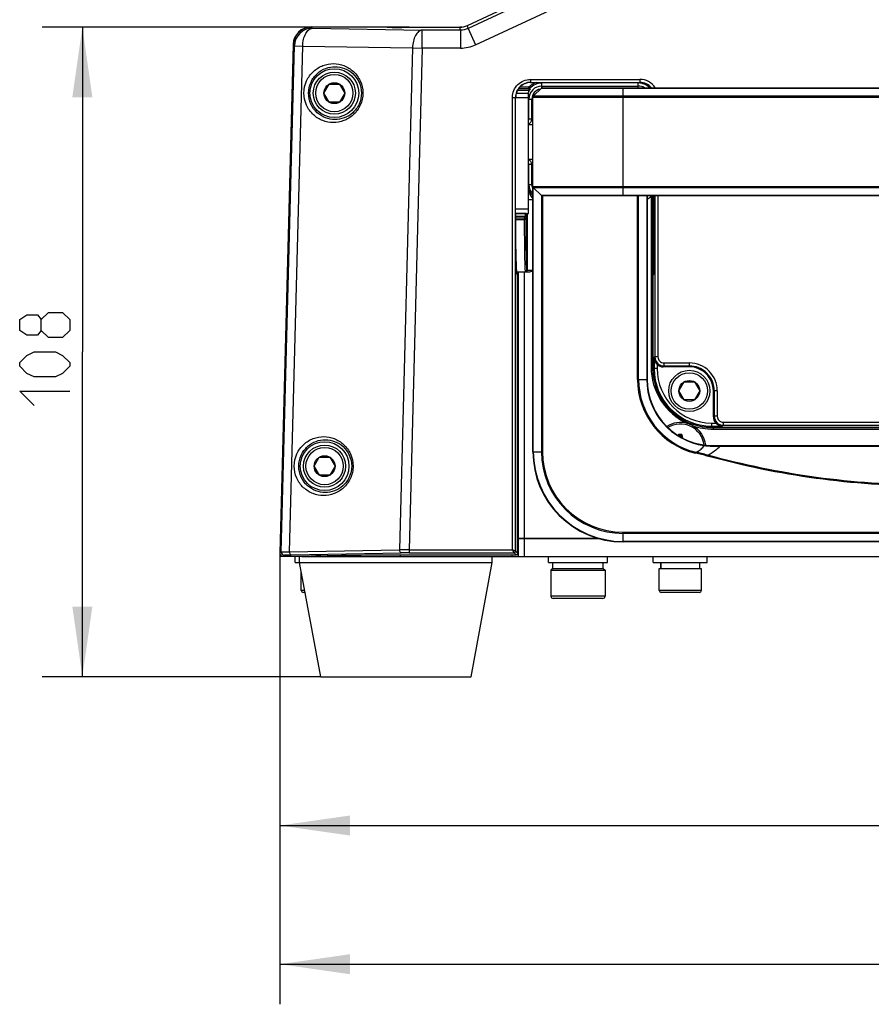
# Paper-space layout 'DRW0010_1_1' of a CAD drawing. Header units: millimetres. Extents: x 0 to 420, y 0 to 297.
# Tile 89 of 108: x 254 to 296, y 135 to 185. Entities that reach past the tile are written whole.
import ezdxf

# ---------------------------------------------------------------- set-up
doc = ezdxf.new("R2010")
doc.units = ezdxf.units.MM
doc.header["$LTSCALE"] = 23.1
doc.layers.get('0').update_dxf_attribs({"linetype": 'CONTINUOUS'})
for name, color, linetype in [('02___PRT_ALL_AXES', 7, 'CONTINUOUS'), ('AXES', 7, 'CONTINUOUS'), ('DIM_PILOTEES', 7, 'CONTINUOUS')]:
    doc.layers.add(name, color=color, linetype=linetype)
doc.styles.get("Standard").update_dxf_attribs({"font": 'txt', "width": 0.7})
doc.dimstyles.new('DIMSTYLE_2', dxfattribs={"dimtxt": 2.5, "dimasz": 3.5, "dimexe": 2, "dimexo": 0, "dimtad": 1, "dimdec": 0, "dimlfac": 3.333333, "dimdsep": 46, "dimtxsty": 'Standard', "dimblk": '_FILLED', "dimblk1": '_FILLED', "dimblk2": '_FILLED', "dimcen": 0.09, "dimazin": 2, "dimtp": 0.3, "dimtm": 0.3, "dimtfac": 1, "dimtdec": 0, "dimtofl": 0, "dimtmove": 0, "dimatfit": 3, "dimldrblk": '_FILLED', "dimfxl": 0, "dimtolj": 1, "dimarcsym": 0})
doc.dimstyles.new('DIMSTYLE_3', dxfattribs={"dimtxt": 2.5, "dimasz": 3.5, "dimexe": 2, "dimexo": 0, "dimtad": 1, "dimdec": 0, "dimlfac": 3.333333, "dimdsep": 46, "dimtxsty": 'Standard', "dimblk": '_FILLED', "dimblk1": '_FILLED', "dimblk2": '_FILLED', "dimcen": 0.09, "dimazin": 2, "dimtp": 0.5, "dimtm": 0.5, "dimtfac": 1, "dimtdec": 0, "dimtofl": 0, "dimtmove": 0, "dimatfit": 3, "dimldrblk": '_FILLED', "dimfxl": 0, "dimtolj": 1, "dimarcsym": 0})

# ---------------------------------------------------------------- blocks, each defined once
blk = doc.blocks.new('_FILLED')
at = {"color": 0, "linetype": 'ByBlock'}
blk.add_solid([(0, 0), (-1, 0.143), (-1, -0.143)], dxfattribs=at)
blk = doc.blocks.new('*D7')
at = {"layer": 'DIM_PILOTEES', "color": 2, "linetype": 'Continuous'}
for p, q in [((268.326, 184.178), (254.909, 184.177)), ((256.909, 184.178), (256.91, 167.98)), ((256.91, 151.782), (256.91, 167.98)), ((268.795, 151.782), (254.91, 151.782))]:
    blk.add_line(p, q, dxfattribs=at)
at = {"layer": 'DIM_PILOTEES', "color": 2, "linetype": 'Continuous', "xscale": 3.5, "yscale": 3.5, "zscale": 3.5}
for p, rotation in [((256.909, 184.178), 90.00162864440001), ((256.91, 151.782), 270.0016286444)]:
    blk.add_blockref('_FILLED', p, dxfattribs=dict(at, rotation=rotation))
at = {"layer": 'DIM_PILOTEES', "color": 2, "linetype": 'Continuous', "insert": (253.785, 167.98), "char_height": 2.5, "width": 8.03571, "attachment_point": 2, "rotation": 90, "line_spacing_factor": 0.9}
blk.add_mtext('{\\ftxt;\\W0.0001;\\H0.0001;\\~}{\\ftxt;\\W2.1428571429;\\H2.5; }{\\ftxt;\\W0.0001;\\H0.0001;\\~}', dxfattribs=at)
blk = doc.blocks.new('*D14')
at = {"layer": 'DIM_PILOTEES', "color": 2, "linetype": 'Continuous'}
for p, q in [((266.763, 157.942), (266.763, 142.362)), ((331.291, 157.944), (331.291, 142.362)), ((266.763, 144.362), (299.027, 144.362)), ((331.291, 144.362), (299.027, 144.362))]:
    blk.add_line(p, q, dxfattribs=at)
at = {"layer": 'DIM_PILOTEES', "color": 2, "linetype": 'Continuous', "xscale": 3.5, "yscale": 3.5, "zscale": 3.5, "rotation": 180}
blk.add_blockref('_FILLED', (266.763, 144.362), dxfattribs=at)
at = {"layer": 'DIM_PILOTEES', "color": 2, "linetype": 'Continuous', "xscale": 3.5, "yscale": 3.5, "zscale": 3.5}
blk.add_blockref('_FILLED', (331.291, 144.362), dxfattribs=at)
at = {"layer": 'DIM_PILOTEES', "color": 2, "linetype": 'Continuous', "insert": (299.875, 147.487), "char_height": 2.5, "width": 7.76786, "attachment_point": 2, "line_spacing_factor": 0.9}
blk.add_mtext('{\\ftxt;\\W0.0001;\\H0.0001;\\~}{\\ftxt;\\W2.0714285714;\\H2.5; }{\\ftxt;\\W0.0001;\\H0.0001;\\~}', dxfattribs=at)
blk = doc.blocks.new('*D19')
at = {"layer": 'DIM_PILOTEES', "color": 2, "linetype": 'Continuous'}
for p, q in [((333.37, 169.095), (333.37, 135.446)), ((266.763, 157.942), (266.763, 135.446)), ((266.763, 137.446), (300.066, 137.446)), ((333.37, 137.446), (300.066, 137.446))]:
    blk.add_line(p, q, dxfattribs=at)
at = {"layer": 'DIM_PILOTEES', "color": 2, "linetype": 'Continuous', "xscale": 3.5, "yscale": 3.5, "zscale": 3.5, "rotation": 180}
blk.add_blockref('_FILLED', (266.763, 137.446), dxfattribs=at)
at = {"layer": 'DIM_PILOTEES', "color": 2, "linetype": 'Continuous', "xscale": 3.5, "yscale": 3.5, "zscale": 3.5}
blk.add_blockref('_FILLED', (333.37, 137.446), dxfattribs=at)
at = {"layer": 'DIM_PILOTEES', "color": 2, "linetype": 'Continuous', "insert": (300.804, 140.571), "char_height": 2.5, "width": 8.83929, "attachment_point": 2, "line_spacing_factor": 0.9}
blk.add_mtext('{\\ftxt;\\W0.0001;\\H0.0001;\\~}{\\ftxt;\\W2.3571428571;\\H2.5; }{\\ftxt;\\W0.0001;\\H0.0001;\\~}', dxfattribs=at)

psp = doc.layouts.new('DRW0010_1_1')

# ---------------------------------------------------------------- linework, layer by layer
at = {"color": 7, "linetype": 'Continuous'}
for p, q in [((276.1091, 184.2584), (288.0795, 189.8408)), ((284.1619, 187.8502), (276.1419, 184.1102)), ((276.5222, 183.2948), (284.6549, 187.0874)), ((272.0272, 184.1779), (268.3258, 184.1778)), ((268.3848, 184.1173), (268.3258, 184.1778)), ((272.0272, 184.1826), (273.2061, 184.1826)), ((272.1259, 184.1731), (272.1352, 184.1721)), ((272.2387, 184.167), (272.2129, 184.1679)), ((272.268, 184.1662), (272.2387, 184.167)), ((272.3006, 184.1654), (272.268, 184.1662)), ((272.3365, 184.1647), (272.3006, 184.1654)), ((272.3756, 184.164), (272.3365, 184.1647)), ((272.4179, 184.1635), (272.3756, 184.164)), ((272.4631, 184.163), (272.4179, 184.1635)), ((272.5111, 184.1626), (272.4631, 184.163)), ((272.5616, 184.1624), (272.5111, 184.1626)), ((272.614, 184.1623), (272.5616, 184.1624)), ((272.6678, 184.1623), (272.614, 184.1623)), ((272.7223, 184.1625), (272.6678, 184.1623)), ((272.7766, 184.1629), (272.7223, 184.1625)), ((273.1133, 184.172), (273.119, 184.1723)), ((273.2061, 184.1741), (275.7288, 184.1741)), ((275.7288, 184.1826), (275.8457, 184.1826)), ((275.7617, 184.0259), (275.7288, 184.1741)), ((276.1419, 184.1102), (276.1091, 184.2584)), ((268.3848, 184.1173), (273.8621, 184.0258)), ((275.7617, 184.0259), (273.8621, 184.0258)), ((273.8621, 183.1261), (273.8621, 184.0258)), ((275.7617, 184.0259), (275.7617, 183.1262)), ((276.1419, 184.1102), (276.5222, 183.2948)), ((267.4264, 183.3017), (266.7631, 157.9424)), ((266.8252, 158.003), (267.4854, 183.2411)), ((267.2409, 158.0172), (267.9004, 183.2303)), ((267.4264, 183.3017), (267.4854, 183.2411)), ((267.4854, 183.2411), (267.9004, 183.2303)), ((267.9004, 183.2303), (273.3777, 183.1388)), ((273.3777, 183.1388), (272.723, 158.109)), ((273.8621, 183.1261), (273.2078, 158.11)), ((273.3777, 183.1388), (273.8621, 183.1261)), ((275.7617, 183.1262), (273.8621, 183.1261)), ((268.9567, 180.8788), (269.2125, 181.3311)), ((269.2125, 181.3311), (269.7321, 181.3357)), ((269.7321, 181.3357), (269.9959, 180.888)), ((279.2592, 181.5705), (284.7134, 181.5707)), ((279.2592, 181.5705), (279.2592, 181.4206)), ((279.2592, 181.4206), (284.7134, 181.4207)), ((279.2592, 181.4206), (279.269, 181.4107)), ((279.8263, 181.1467), (279.8263, 181.4107)), ((284.6263, 181.3886), (279.8263, 181.3885)), ((279.8263, 181.2342), (284.6263, 181.2343)), ((284.6263, 181.1537), (284.6263, 181.4108)), ((284.7134, 181.4207), (284.7035, 181.4108)), ((284.7134, 181.5707), (284.7134, 181.4207)), ((269.2205, 180.4311), (268.9567, 180.8788)), ((269.9959, 180.888), (269.7401, 180.4357)), ((278.5538, 180.8837), (279.1513, 180.8837)), ((278.5548, 180.8875), (279.128, 180.8876)), ((278.6231, 181.0375), (279.1748, 181.0375)), ((279.1736, 181.0986), (278.6605, 181.0985)), ((279.1736, 181.1735), (278.7238, 181.1735)), ((279.2292, 181.1233), (279.1736, 181.1735)), ((279.1736, 181.0986), (279.1736, 181.1735)), ((279.1748, 181.0375), (279.1748, 180.9791)), ((279.8043, 181.1316), (279.3983, 180.7256)), ((318.6543, 180.7267), (279.3983, 180.7256)), ((279.8043, 181.1316), (318.2482, 181.1327)), ((279.8573, 181.1536), (318.1952, 181.1547)), ((283.8764, 175.7537), (283.8763, 181.1537)), ((269.7401, 180.4357), (269.2205, 180.4311)), ((278.3595, 180.6708), (278.5094, 180.6708)), ((278.3601, 158.1102), (278.3595, 180.6708)), ((278.5094, 180.6708), (278.5193, 180.6609)), ((278.5101, 158.0352), (278.5094, 180.6708)), ((278.5193, 180.6587), (279.1513, 180.6587)), ((279.1513, 180.5837), (279.3258, 180.5837)), ((279.1759, 179.58), (279.1758, 180.5837)), ((279.3258, 179.58), (279.3258, 180.5837)), ((318.6763, 180.6736), (279.3763, 180.6725)), ((279.3768, 163.0037), (279.3763, 180.6725)), ((279.1513, 179.5922), (279.1759, 179.58)), ((279.3258, 179.58), (279.1759, 179.58)), ((279.1759, 177.3274), (279.1514, 177.3151)), ((279.3259, 177.3274), (279.1759, 177.3274)), ((279.176, 176.3237), (279.1759, 177.3274)), ((279.3259, 176.3237), (279.3259, 177.3274)), ((279.1514, 176.3237), (279.3259, 176.3237)), ((279.3764, 176.2347), (318.6764, 176.2358)), ((279.3984, 176.1816), (318.6545, 176.1827)), ((279.8045, 175.7756), (279.3984, 176.1816)), ((279.3988, 163.0037), (279.3984, 176.1816)), ((318.2484, 175.7767), (279.8045, 175.7756)), ((279.8045, 175.7756), (279.8048, 163.0037)), ((279.3764, 175.57), (279.1514, 175.57)), ((318.1954, 175.7547), (279.8575, 175.7536)), ((279.8575, 175.7536), (279.8579, 163.0037)), ((284.5956, 166.6038), (284.5954, 175.7537)), ((284.6487, 166.6038), (284.6484, 175.7537)), ((285.0545, 175.7537), (285.0547, 166.6039)), ((285.0764, 175.7537), (285.0767, 166.6039)), ((285.2687, 175.7469), (285.3437, 175.7469)), ((285.2687, 175.7469), (285.2689, 167.2339)), ((285.3437, 175.7469), (285.3439, 167.2339)), ((285.4312, 174.8839), (285.4312, 175.7538)), ((285.4633, 175.7538), (285.4635, 167.731)), ((285.6132, 175.7538), (285.6135, 167.731)), ((278.5195, 175.1087), (279.1515, 175.1087)), ((278.5195, 174.8837), (279.1515, 174.8837)), ((278.5195, 174.7847), (278.5195, 174.8837)), ((278.9874, 174.8798), (278.5195, 174.8798)), ((278.9874, 174.8798), (278.9874, 174.7299)), ((279.0649, 174.8837), (279.0649, 174.866)), ((279.1054, 172.0487), (279.1054, 174.8837)), ((285.4312, 174.8839), (285.4534, 174.8839)), ((278.9874, 174.7299), (278.5196, 174.7298)), ((278.5197, 174.6692), (278.947, 174.6692)), ((278.5199, 174.5866), (278.947, 174.5866)), ((278.9874, 174.7299), (278.947, 174.6692)), ((278.947, 174.6692), (278.947, 174.5866)), ((279.0624, 174.6548), (279.022, 174.5942)), ((278.5743, 171.9737), (279.1804, 171.9737)), ((278.6558, 158.6829), (278.6554, 171.9737)), ((278.9558, 158.6829), (278.9554, 171.9737)), ((279.0713, 172.0487), (279.3765, 172.0487)), ((285.3766, 171.8989), (285.3768, 171.9187)), ((285.3768, 171.9187), (285.3782, 171.9873)), ((278.6079, 171.8087), (278.6001, 171.8087)), ((278.6103, 157.9349), (278.6099, 171.7438)), ((278.625, 171.6737), (278.6278, 171.6737)), ((278.6278, 171.6737), (278.6282, 158.6829)), ((285.3632, 171.7339), (285.3633, 167.1439)), ((285.373, 171.8089), (285.3652, 171.8089)), ((285.4242, 167.6786), (285.4635, 167.731)), ((285.4242, 167.6786), (285.4243, 167.1439)), ((285.6135, 167.731), (285.4635, 167.731)), ((285.9133, 167.4311), (287.1767, 167.4312)), ((285.9133, 167.4311), (285.9133, 167.2812)), ((287.1767, 167.4312), (287.1767, 167.2339)), ((285.2689, 167.2339), (285.3633, 167.2339)), ((285.5742, 167.1439), (285.3633, 167.1439)), ((285.5742, 167.3518), (285.5742, 167.1439)), ((285.8778, 167.2339), (285.9133, 167.2812)), ((287.1767, 167.2339), (285.8778, 167.2339)), ((285.9133, 167.2812), (287.1767, 167.2812)), ((284.5956, 166.6038), (285.0767, 166.6039)), ((286.6571, 166.0339), (286.9169, 166.4839)), ((286.9169, 166.4839), (287.4365, 166.4839)), ((287.4365, 166.4839), (287.6963, 166.0339)), ((286.9169, 165.5839), (286.6571, 166.0339)), ((287.6963, 166.0339), (287.4365, 165.5839)), ((288.5739, 166.034), (288.3767, 166.034)), ((288.3767, 164.7351), (288.3767, 166.034)), ((288.424, 166.034), (288.4241, 164.7706)), ((288.5739, 166.034), (288.574, 164.7706)), ((287.4365, 165.5839), (286.9169, 165.5839)), ((288.4241, 164.7706), (288.3767, 164.7351)), ((288.574, 164.7706), (288.4241, 164.7706)), ((288.2868, 164.4315), (288.4947, 164.4315)), ((288.2868, 164.4315), (288.2868, 164.2206)), ((288.2868, 164.2815), (288.8215, 164.2815)), ((288.2868, 164.2206), (309.7668, 164.2212)), ((288.3768, 164.1262), (288.3768, 164.2206)), ((288.3768, 164.2012), (309.6768, 164.2018)), ((288.3768, 164.1262), (309.6768, 164.1268)), ((288.8739, 164.3208), (288.8215, 164.2815)), ((288.8739, 164.4708), (309.1796, 164.4713)), ((288.8739, 164.4708), (288.8739, 164.3208)), ((288.8739, 164.3208), (309.1796, 164.3214)), ((286.632, 163.8427), (286.6469, 163.8425)), ((286.6616, 163.8721), (286.7797, 163.8731)), ((286.6616, 163.8721), (286.6617, 163.8572)), ((286.6617, 163.8572), (286.7799, 163.8582)), ((286.7093, 163.7925), (286.6944, 163.7939)), ((286.7092, 163.8075), (286.7333, 163.8077)), ((286.7093, 163.7925), (286.7092, 163.8075)), ((286.7094, 163.7925), (286.7334, 163.7927)), ((286.7334, 163.7927), (286.7333, 163.8077)), ((286.7334, 163.7927), (286.7483, 163.7944)), ((286.7797, 163.8731), (286.7799, 163.8582)), ((286.8099, 163.8443), (286.7949, 163.8438)), ((287.9293, 163.3344), (287.9263, 163.3127)), ((288.3768, 163.304), (309.6768, 163.3046)), ((288.3868, 163.2784), (288.4643, 163.278)), ((288.4643, 163.278), (288.6263, 163.277)), ((288.6263, 163.277), (288.6981, 163.2766)), ((288.6981, 163.2766), (288.7105, 163.2765)), ((288.7105, 163.2765), (309.3431, 163.2771)), ((290.2136, 163.2767), (293.4617, 163.2771)), ((293.4617, 163.2771), (295.2209, 163.2773)), ((268.4702, 162.2788), (268.726, 162.7311)), ((268.726, 162.7311), (269.2455, 162.7357)), ((269.2455, 162.7357), (269.5094, 162.288)), ((279.3768, 163.0037), (279.8579, 163.0037)), ((287.4832, 162.93), (287.4957, 162.9815)), ((288.0759, 162.785), (288.0889, 162.8324)), ((268.734, 161.8311), (268.4702, 162.2788)), ((269.5094, 162.288), (269.2536, 161.8357)), ((269.2536, 161.8357), (268.734, 161.8311)), ((278.6103, 158.6829), (282.6301, 158.683)), ((278.6344, 158.6826), (278.6344, 157.7826)), ((278.6539, 158.6826), (282.6316, 158.6826)), ((278.6539, 157.7826), (278.6539, 158.6826)), ((278.9539, 157.7826), (278.9539, 158.6826)), ((283.8769, 158.9849), (314.1769, 158.9858)), ((283.8769, 158.5038), (283.8769, 158.9849)), ((283.8769, 158.9319), (314.1769, 158.9327)), ((267.2409, 158.0172), (272.723, 158.109)), ((273.2078, 158.11), (278.3601, 158.1102)), ((273.2078, 158.11), (273.2078, 157.9601)), ((278.4351, 157.9602), (278.3601, 158.1102)), ((314.1769, 158.5267), (283.8769, 158.5258)), ((314.1769, 158.5047), (283.8769, 158.5038)), ((266.7631, 157.9424), (266.8252, 158.003)), ((266.775, 157.8804), (266.775, 157.7826)), ((266.913, 157.7886), (266.9751, 157.8491)), ((266.913, 157.7886), (267.8474, 157.7886)), ((267.3216, 157.8652), (272.8038, 157.957)), ((267.525, 157.4826), (267.525, 157.7826)), ((267.9284, 157.7826), (267.9284, 157.7888)), ((268.6426, 157.7826), (268.6426, 157.8073)), ((272.775, 157.7826), (272.775, 157.8594)), ((272.7769, 157.8594), (278.5357, 157.8596)), ((273.2078, 157.9601), (278.4351, 157.9602)), ((278.3344, 157.8596), (278.3344, 157.7826)), ((278.5357, 157.8596), (278.4351, 157.9602)), ((278.6103, 157.9349), (278.5101, 158.0352)), ((280.155, 157.4826), (280.155, 157.7826)), ((283.095, 157.4826), (283.095, 157.7826)), ((285.375, 157.4826), (285.375, 157.7826)), ((288.075, 157.4826), (288.075, 157.7826)), ((267.525, 157.4826), (267.7449, 157.4826)), ((280.155, 157.4826), (283.095, 157.4826)), ((280.365, 157.1826), (280.275, 157.0926)), ((280.365, 157.1826), (280.365, 157.4826)), ((280.365, 157.1826), (282.885, 157.1826)), ((282.8808, 157.1826), (282.8808, 157.4826)), ((282.8834, 157.1826), (282.8834, 157.4826)), ((282.885, 157.1826), (282.885, 157.4826)), ((282.885, 157.1826), (282.975, 157.0926)), ((285.375, 157.4826), (288.075, 157.4826)), ((285.675, 157.1826), (287.775, 157.1826)), ((285.675, 156.0876), (285.675, 157.1826)), ((285.75, 157.1826), (285.75, 157.4826)), ((285.7569, 157.1826), (285.7569, 157.4826)), ((285.7787, 157.1826), (285.7787, 157.4826)), ((287.7, 157.1826), (287.7, 157.4826)), ((287.775, 157.1826), (287.775, 156.0876)), ((267.825, 156.0876), (267.825, 157.0493)), ((280.275, 157.0926), (282.975, 157.0926)), ((280.275, 157.0926), (280.275, 155.8026)), ((282.975, 157.0926), (282.975, 155.8026)), ((268.0022, 156.0876), (267.825, 156.0876)), ((268.0215, 155.9826), (267.93, 155.9826)), ((282.975, 155.8026), (280.275, 155.8026)), ((282.855, 155.6826), (280.395, 155.6826)), ((287.775, 156.0876), (285.675, 156.0876)), ((287.67, 155.9826), (285.78, 155.9826))]:
    psp.add_line(p, q, dxfattribs=at)
at = {"color": 3, "linetype": 'Continuous'}
for p, q in [((279.1515, 174.8837), (279.1513, 180.8837)), ((267.0356, 157.7826), (266.775, 157.7826)), ((267.8474, 157.7826), (330.2064, 157.7826))]:
    psp.add_line(p, q, dxfattribs=at)
at = {"color": 7, "linetype": 'Continuous'}
for points in [[(272.2129, 184.1679), (272.1906, 184.1688), (272.1807, 184.1692), (272.1717, 184.1697), (272.1635, 184.1702), (272.1562, 184.1706), (272.1498, 184.1711), (272.1443, 184.1715), (272.1398, 184.1719), (272.1385, 184.1721)], [(273.019, 184.1672), (272.9986, 184.1666), (272.9771, 184.166), (272.9545, 184.1655), (272.931, 184.165), (272.9067, 184.1645), (272.8817, 184.1641), (272.8561, 184.1637), (272.83, 184.1634), (272.8035, 184.1631), (272.7766, 184.1629)], [(273.0985, 184.1708), (273.0862, 184.17), (273.0718, 184.1693), (273.0558, 184.1685), (273.0381, 184.1678), (273.019, 184.1672)], [(273.1133, 184.172), (273.1088, 184.1716), (273.0985, 184.1708)], [(285.4534, 174.8839), (285.4534, 174.7562), (285.4533, 174.6812), (285.4531, 174.6066), (285.4529, 174.5325), (285.4527, 174.4591), (285.4524, 174.3862), (285.452, 174.3141), (285.4517, 174.2426), (285.4513, 174.1719), (285.4508, 174.1019), (285.4503, 174.0327), (285.4498, 173.9644), (285.4492, 173.8969), (285.4486, 173.8303), (285.4479, 173.7646), (285.4472, 173.6998), (285.4465, 173.6359), (285.4458, 173.573), (285.445, 173.5111), (285.4442, 173.4503), (285.4433, 173.3904), (285.4424, 173.3316), (285.4415, 173.2739), (285.4406, 173.2172), (285.4396, 173.1616), (285.4387, 173.1072), (285.4376, 173.0539), (285.4366, 173.0017), (285.4356, 172.9507), (285.4345, 172.9008), (285.4334, 172.8521), (285.4323, 172.8045), (285.4311, 172.7581), (285.43, 172.7129), (285.4288, 172.6689), (285.4276, 172.6261), (285.4264, 172.5844), (285.4252, 172.544), (285.4239, 172.5047), (285.4227, 172.4666), (285.4214, 172.4297), (285.4202, 172.3939), (285.4189, 172.3594), (285.4176, 172.326), (285.4163, 172.2938), (285.415, 172.2627), (285.4137, 172.2328), (285.4124, 172.2041), (285.4111, 172.1765), (285.4097, 172.15), (285.4084, 172.1247), (285.4071, 172.1005), (285.4058, 172.0774), (285.4044, 172.0554), (285.4031, 172.0345), (285.4018, 172.0148), (285.4005, 171.9961), (285.3991, 171.9785), (285.3978, 171.9619), (285.3965, 171.9465), (285.3952, 171.932), (285.394, 171.9186), (285.3927, 171.9063), (285.3914, 171.8949), (285.3902, 171.8846), (285.389, 171.8752), (285.3878, 171.867), (285.3867, 171.8598), (285.3857, 171.8537), (285.3847, 171.8488), (285.3839, 171.8451), (285.3838, 171.8445)], [(278.5899, 171.8419), (278.5899, 171.842), (278.5895, 171.8436), (278.5887, 171.8472), (278.5876, 171.8524), (278.5864, 171.8592), (278.5852, 171.8674), (278.5838, 171.8771), (278.5824, 171.8881), (278.581, 171.9005), (278.5796, 171.9143), (278.5781, 171.9294), (278.5766, 171.9459), (278.5751, 171.9638), (278.5736, 171.9831), (278.5721, 172.0038), (278.5705, 172.0259), (278.569, 172.0495), (278.5675, 172.0745), (278.566, 172.1009), (278.5644, 172.1289), (278.5629, 172.1583), (278.5614, 172.1892), (278.5599, 172.2215), (278.5584, 172.2554), (278.5569, 172.2907), (278.5554, 172.3275), (278.5539, 172.3659), (278.5525, 172.4057), (278.551, 172.4471), (278.5496, 172.49), (278.5482, 172.5344), (278.5468, 172.5804), (278.5454, 172.6279), (278.544, 172.6769), (278.5427, 172.7274), (278.5414, 172.7795), (278.5401, 172.833), (278.5388, 172.8881), (278.5376, 172.9447), (278.5364, 173.0028), (278.5352, 173.0623), (278.5341, 173.1233), (278.5329, 173.1858), (278.5319, 173.2497), (278.5308, 173.315), (278.5298, 173.3817), (278.5288, 173.4498), (278.5279, 173.5192), (278.527, 173.5899), (278.5262, 173.6619), (278.5254, 173.7352), (278.5246, 173.8096), (278.5239, 173.8853), (278.5232, 173.9621), (278.5226, 174.04), (278.5221, 174.1191), (278.5215, 174.1991), (278.5211, 174.2802), (278.5207, 174.3622), (278.5203, 174.4451), (278.52, 174.5289), (278.5198, 174.6135), (278.5196, 174.6987), (278.5195, 174.7847)], [(278.6099, 171.7438), (278.6098, 171.7568), (278.6097, 171.7687), (278.6095, 171.7794), (278.6093, 171.7888), (278.6091, 171.7967), (278.6088, 171.8032), (278.6085, 171.8088), (278.608, 171.8141), (278.6072, 171.8201), (278.6054, 171.8286), (278.6019, 171.8384), (278.5967, 171.8483), (278.5895, 171.8579), (278.5861, 171.8613)], [(285.3779, 171.8508), (285.3726, 171.8416), (285.3688, 171.8324), (285.3666, 171.8241), (285.3654, 171.8173), (285.3648, 171.8113), (285.3644, 171.8055), (285.3641, 171.799), (285.3638, 171.7912), (285.3636, 171.7821), (285.3634, 171.7717), (285.3633, 171.7602), (285.3632, 171.7477), (285.3632, 171.7344)], [(285.387, 171.8616), (285.3849, 171.8596), (285.3779, 171.8508)], [(288.7105, 163.2765), (289.4523, 163.2769), (290.2136, 163.2767)], [(295.2209, 163.2773), (296.137, 163.2773), (297.0706, 163.2774), (298.017, 163.2773), (298.9693, 163.2775), (299.9199, 163.2774), (300.8654, 163.2775), (301.8004, 163.2774), (302.7221, 163.2775), (304.5109, 163.2774)]]:
    psp.add_lwpolyline(points, dxfattribs=at)
for centre, radius in [((269.4763, 180.8834), 1.2157), ((269.4763, 180.8834), 1.05), ((269.4763, 180.8834), 0.93), ((269.4763, 180.8834), 0.5196), ((287.1767, 166.0339), 1.0275), ((287.1767, 166.0339), 0.9075), ((287.1767, 166.0339), 0.5196), ((268.9898, 162.2834), 1.2157), ((268.9898, 162.2834), 1.05), ((268.9898, 162.2834), 0.93), ((268.9898, 162.2834), 0.5196)]:
    psp.add_circle(centre, radius, dxfattribs=at)
for centre, radius, start, end in [((268.3195, 183.2826), 0.9, 90, 178.5), ((268.3258, 183.2782), 0.8997, 89.99912, 178.50414), ((272.0287, 181.1659), 3.0121, 89.20427, 90.02882), ((272.4616, 191.5984), 7.4348, 268.33403, 268.84365), ((268.3856, 183.2168), 0.9005, 90.05357, 178.44969), ((279.2589, 180.6711), 0.7495, 89.98241, 180.02085), ((279.269, 180.661), 0.7496, 89.99421, 180.00905), ((279.8263, 180.5837), 0.8797, 109.47188, 137.89817), ((279.8263, 180.5837), 0.6505, 90.00163, 180.00163), ((279.8263, 180.5837), 0.8047, 90.00163, 137.89817), ((284.6263, 180.5838), 0.8047, 45.09465, 90.00163), ((284.6263, 180.5838), 0.6505, 61.36863, 90.00163), ((284.7037, 180.6613), 0.7495, 41.22011, 90.01477), ((284.7134, 180.671), 0.8997, 32.52414, 90.00328), ((284.7136, 180.6711), 0.7496, 40.17381, 90.01754), ((279.8942, 180.5535), 0.8359, 149.38885, 156.44276), ((280.3475, 181.0924), 1.1739, 179.70087, 182.68085), ((280.3, 181.1652), 1.0716, 182.24505, 185.3517), ((279.8263, 180.5837), 0.5005, 98.65149, 180.00163), ((279.4513, 180.6725), 0.075, 135.00163, 180.00163), ((279.8573, 181.0786), 0.075, 90.00163, 135.00163), ((279.1009, 179.58), 0.225, 282.97479, 359.99861), ((279.1009, 177.3274), 0.225, 0.00238, 77.01829), ((279.8264, 176.3237), 0.6505, 180.00163, 226.15483), ((279.8264, 176.3237), 0.5005, 180.00163, 205.73388), ((279.8264, 176.3237), 0.7134, 199.57784, 230.82253), ((279.4514, 176.2347), 0.075, 180.00163, 225.00163), ((279.8575, 175.8286), 0.075, 225.00163, 270.00163), ((284.6264, 176.3238), 0.8634, 301.44187, 318.06648), ((278.9874, 174.6554), 0.2244, 84.81018, 90.0024), ((278.9872, 174.6539), 0.2259, 69.87741, 84.7914), ((270.8172, 174.8607), 8.2478, 358.5701, 0.03737), ((278.947, 174.5942), 0.075, 0.02092, 89.99325), ((278.9875, 174.655), 0.0749, 359.89304, 90.05568), ((278.5331, 171.8089), 0.0747, 29.2017, 44.88206), ((272.6254, 171.8351), 6.0014, 0.95454, 1.32348), ((266.335, 171.7357), 12.2926, 0.48373, 0.92937), ((278.9963, 172.0487), 0.075, 269.98822, 0.02376), ((279.0305, 172.0487), 0.075, 269.98822, 0.02376), ((285.4399, 171.8091), 0.0747, 135.11547, 150.82654), ((298.2675, 171.7318), 12.892, 179.25734, 179.48364), ((283.8222, 172.0654), 1.579, 353.45486, 354.30253), ((278.5318, 171.8084), 0.0762, 14.99946, 29.05082), ((259.6497, 171.6787), 18.9781, 359.98468, 0.48512), ((287.6928, 171.7362), 2.3296, 178.98272, 180.05685), ((285.4413, 171.8086), 0.0762, 150.97749, 165.02514), ((285.9134, 167.7311), 0.4499, 180.01291, 269.98525), ((285.9133, 167.731), 0.2998, 179.98766, 270.00032), ((287.1767, 166.0339), 1.3972, 0.00163, 90.00163), ((288.3767, 167.234), 3.1077, 180.00163, 245.41738), ((288.3767, 167.234), 3.0328, 180.00163, 193.77385), ((288.2867, 167.1439), 2.9234, 180.00163, 270.00163), ((288.2867, 167.1439), 2.8624, 180.00163, 270.00163), ((288.2867, 167.1439), 2.7125, 180.00163, 270.00163), ((287.1767, 166.0339), 1.2473, 0.00163, 90.00163), ((287.1767, 166.0339), 1.2, 0.00163, 90.00163), ((288.3767, 166.604), 3.7811, 180.00163, 256.33099), ((288.3767, 166.604), 3.728, 180.00163, 256.33099), ((288.3767, 166.604), 3.322, 180.00163, 262.20735), ((288.3767, 166.604), 3.3, 180.00163, 270.00163), ((288.874, 164.7707), 0.4499, 180.01801, 269.99034), ((288.8738, 164.7706), 0.2998, 180.00293, 270.0156), ((286.7268, 163.1839), 1.275, 73.73747, 121.90874), ((286.7255, 163.1808), 1.2784, 61.94871, 73.72185), ((286.7268, 163.1839), 1.275, 6.70318, 61.93309), ((288.3767, 167.234), 3.1077, 250.25319, 270.00163), ((288.3767, 167.234), 3.0328, 256.22942, 270.00163), ((286.0458, 163.8529), 0.5863, 355.44042, 359.00933), ((286.6618, 163.8422), 0.0299, 90.46378, 179.00679), ((286.0458, 163.8529), 0.6012, 354.62161, 359.00939), ((285.393, 162.5687), 1.7874, 43.27198, 45.45042), ((285.3445, 162.5514), 1.8547, 42.62711, 44.74947), ((286.0458, 163.8529), 0.6513, 352.5574, 354.80459), ((286.7094, 163.7924), 0.0151, 90.97162, 174.34347), ((286.0458, 163.8529), 0.6662, 352.06876, 354.80517), ((288.1201, 162.5762), 1.8547, 136.27145, 138.39384), ((287.3958, 163.8649), 0.6662, 186.21592, 190.65054), ((288.0714, 162.5925), 1.7875, 135.5706, 137.74886), ((287.3958, 163.8649), 0.6513, 186.21634, 191.72529), ((287.3958, 163.8649), 0.6012, 182.01154, 195.90079), ((287.3958, 163.8649), 0.5863, 182.0116, 197.3605), ((286.6564, 164.3262), 1.6247, 319.02777, 321.40438), ((288.4051, 166.6479), 3.3694, 261.83049, 263.0098), ((288.4068, 166.6636), 3.3853, 263.0125, 268.22388), ((288.407, 166.6689), 3.3906, 268.22327, 269.48074), ((288.407, 166.664), 3.3857, 269.48092, 269.65749), ((283.8768, 163.0038), 4.5, 180.00163, 270.00163), ((283.8768, 163.0038), 4.478, 180.00163, 270.00163), ((283.8768, 163.0038), 4.072, 180.00163, 270.00163), ((283.8768, 163.0038), 4.0189, 180.00163, 270.00163), ((273.0349, 124.0717), 34.0387, 89.70894, 90.52491), ((266.913, 157.9386), 0.15, 178.51622, 269.98704), ((266.9752, 157.9991), 0.15, 178.53235, 269.97091), ((267.8485, 177.2023), 19.4137, 269.99688, 270.65674), ((270.0102, 115.7985), 42.0313, 91.64705, 92.32851), ((273.1874, 134.2979), 23.6622, 89.95059, 90.92892), ((278.4351, 158.0352), 0.075, 270.03126, 359.972), ((267.93, 156.0876), 0.105, 180, 270), ((280.395, 155.8026), 0.12, 180, 270), ((282.855, 155.8026), 0.12, 270, 360), ((285.78, 156.0876), 0.105, 180, 270), ((287.67, 156.0876), 0.105, 270, 360)]:
    psp.add_arc(centre, radius, start, end, dxfattribs=at)
for centre, major_axis, start_param, end_param in [((285.8782, 167.6842), (0.2702, 0.3604), -3.2392166, -2.4986336), ((288.827, 164.7355), (0.3604, 0.2702), 2.4986336, 3.2392166)]:
    psp.add_ellipse(centre, major_axis=major_axis, ratio=0.9990488, start_param=start_param, end_param=end_param, dxfattribs=at)
for points, knots in [([(272.1172, 184.1756), (272.1172, 184.1767), (272.1106, 184.1755), (272.0985, 184.1786), (272.0819, 184.1775), (272.0705, 184.1777)], [0, 0, 0, 0, 0.0695458, 0.2705456, 1, 1, 1, 1]), ([(272.1172, 184.1756), (272.1172, 184.1748), (272.1215, 184.174), (272.1237, 184.1735), (272.1259, 184.1731)], [0, 0, 0, 0, 0.2735877, 1, 1, 1, 1]), ([(272.1617, 184.1701), (272.1674, 184.1698), (272.1953, 184.1684), (272.2232, 184.1674), (272.2454, 184.1668)], [0, 0, 0, 0, 0.2052914, 1, 1, 1, 1]), ([(272.3115, 184.1651), (272.3473, 184.1644), (272.5054, 184.162), (272.6635, 184.1619), (272.7859, 184.163)], [0, 0, 0, 0, 0.225997, 1, 1, 1, 1]), ([(272.7859, 184.163), (272.8566, 184.1636), (272.9676, 184.1659), (273.0788, 184.1682), (273.119, 184.1723)], [0, 0, 0, 0, 0.6362095, 1, 1, 1, 1]), ([(273.119, 184.1723), (273.123, 184.1727), (273.152, 184.1739), (273.1811, 184.1741), (273.2061, 184.1741)], [0, 0, 0, 0, 0.1380185, 1, 1, 1, 1]), ([(267.9004, 183.2303), (267.9026, 183.3431), (267.9279, 183.5578), (268.0276, 183.84), (268.1753, 184.0474), (268.3196, 184.1146), (268.3848, 184.1173)], [0, 0, 0, 0, 0.3117357, 0.5919226, 0.8199397, 1, 1, 1, 1]), ([(273.8621, 184.0258), (273.797, 184.0231), (273.6526, 183.9559), (273.5049, 183.7485), (273.4052, 183.4663), (273.3799, 183.2516), (273.3777, 183.1388)], [0, 0, 0, 0, 0.1800606, 0.4080785, 0.6882664, 1, 1, 1, 1]), ([(267.9596, 180.8855), (267.9596, 181.0924), (268.0481, 181.5011), (268.4035, 181.9888), (268.8913, 182.2882), (269.4341, 182.3859), (269.9749, 182.2841), (270.458, 181.9835), (270.8094, 181.4978), (270.8969, 181.0916), (270.897, 180.8856)], [0, 0, 0, 0, 0.1355056, 0.2641382, 0.3849831, 0.5013119, 0.6173767, 0.7374596, 0.8650706, 1, 1, 1, 1]), ([(268.1902, 180.8834), (268.1903, 181.0723), (268.2719, 181.443), (268.5959, 181.8803), (269.0329, 182.1444), (269.5145, 182.2297), (269.9943, 182.1406), (270.427, 181.8752), (270.7471, 181.4397), (270.8277, 181.0714), (270.8279, 180.8835)], [0, 0, 0, 0, 0.1377377, 0.2667919, 0.3866089, 0.5013474, 0.6158554, 0.7349633, 0.862945, 1, 1, 1, 1]), ([(278.3595, 180.6708), (278.3594, 180.7878), (278.4063, 181.0244), (278.6065, 181.3235), (278.9055, 181.5237), (279.1421, 181.5705), (279.2592, 181.5705)], [0, 0, 0, 0, 0.2500156, 0.499996, 0.7499762, 1, 1, 1, 1]), ([(270.897, 180.8856), (270.8973, 180.6785), (270.8091, 180.2694), (270.4538, 179.781), (269.9657, 179.4813), (269.4226, 179.3834), (268.8814, 179.4853), (268.398, 179.7863), (268.0466, 180.2726), (267.9595, 180.6792), (267.9596, 180.8855)], [0, 0, 0, 0, 0.1355027, 0.2641376, 0.3849791, 0.5012994, 0.6173546, 0.737433, 0.8650448, 1, 1, 1, 1]), ([(270.8279, 180.8835), (270.828, 180.6944), (270.7467, 180.3229), (270.4223, 179.8847), (269.9844, 179.6203), (269.5022, 179.5353), (269.0223, 179.6251), (268.59, 179.891), (268.2703, 180.3268), (268.1901, 180.6953), (268.1902, 180.8834)], [0, 0, 0, 0, 0.1377675, 0.2669676, 0.3869338, 0.5017277, 0.6161718, 0.7351269, 0.8629598, 1, 1, 1, 1]), ([(279.1748, 180.9791), (279.1801, 180.9879), (279.1982, 181.0175), (279.2182, 181.0459), (279.2331, 181.0653)], [0, 0, 0, 0, 0.295294, 1, 1, 1, 1]), ([(279.3764, 175.6186), (279.333, 175.6901), (279.2419, 175.8296), (279.174, 175.9834), (279.1507, 176.063)], [0, 0, 0, 0, 0.5021431, 1, 1, 1, 1]), ([(278.5736, 171.9795), (278.5626, 172.1265), (278.5479, 172.498), (278.5245, 173.4594), (278.5196, 174.2737), (278.5195, 174.8637)], [0, 0, 0, 0, 0.1532984, 0.3865017, 1, 1, 1, 1]), ([(285.3873, 172.0667), (285.3927, 172.1012), (285.3978, 172.2009), (285.4063, 172.3928), (285.4129, 172.6675), (285.4222, 173.17), (285.4293, 173.9171), (285.4312, 174.5468), (285.4312, 174.8839)], [0, 0, 0, 0, 0.0371115, 0.1060793, 0.2046444, 0.3295665, 0.6411797, 1, 1, 1, 1]), ([(285.4534, 174.8635), (285.4534, 174.274), (285.4485, 173.4603), (285.4252, 172.4995), (285.4106, 172.1279), (285.3996, 171.9808)], [0, 0, 0, 0, 0.6132604, 0.8465011, 1, 1, 1, 1]), ([(279.022, 174.5942), (279.021, 174.5923), (279.0118, 174.591), (278.9888, 174.5867), (278.9645, 174.5851), (278.947, 174.5866)], [0, 0, 0, 0, 0.0878947, 0.3058471, 1, 1, 1, 1]), ([(278.947, 174.5866), (278.9473, 174.4121), (278.9484, 174.0723), (278.9517, 173.582), (278.9564, 173.1354), (278.9623, 172.7477), (278.9683, 172.4672), (278.974, 172.2822), (278.9778, 172.1746), (278.9827, 172.0925), (278.9851, 172.0274), (278.992, 171.9987), (278.9919, 171.9737), (278.9963, 171.9737)], [0, 0, 0, 0, 0.2001892, 0.3898741, 0.5626009, 0.7126275, 0.8348952, 0.8843051, 0.9253193, 0.9576002, 0.9808861, 0.9949968, 1, 1, 1, 1]), ([(279.022, 174.5942), (279.0223, 174.4243), (279.0234, 174.0932), (279.0267, 173.6156), (279.0313, 173.1805), (279.0373, 172.8028), (279.0433, 172.5295), (279.049, 172.3493), (279.0528, 172.2445), (279.0576, 172.1644), (279.0601, 172.1011), (279.0669, 172.0729), (279.067, 172.0487), (279.0713, 172.0487)], [0, 0, 0, 0, 0.2001814, 0.3898555, 0.56258, 0.712606, 0.8348709, 0.8842808, 0.9252971, 0.9575807, 0.9808672, 0.9949784, 1, 1, 1, 1]), ([(278.5798, 171.9077), (278.5793, 171.9131), (278.577, 171.937), (278.575, 171.9609), (278.5736, 171.9795)], [0, 0, 0, 0, 0.2253365, 1, 1, 1, 1]), ([(278.6001, 171.8087), (278.5974, 171.8087), (278.5929, 171.8197), (278.589, 171.8366), (278.5839, 171.8689), (278.5813, 171.8933), (278.5798, 171.9077)], [0, 0, 0, 0, 0.0790109, 0.2680089, 0.5747599, 1, 1, 1, 1]), ([(285.3782, 171.9873), (285.3784, 171.9943), (285.3791, 172.0137), (285.3793, 172.0332), (285.3809, 172.0455)], [0, 0, 0, 0, 0.3609561, 1, 1, 1, 1]), ([(285.3809, 172.0455), (285.381, 172.0464), (285.3813, 172.0472), (285.3815, 172.0489), (285.3818, 172.0489)], [0, 0, 0, 0, 0.7286933, 1, 1, 1, 1]), ([(285.3818, 172.0489), (285.3836, 172.0489), (285.3855, 172.0574), (285.3866, 172.0622), (285.3873, 172.0667)], [0, 0, 0, 0, 0.2786572, 1, 1, 1, 1]), ([(285.3909, 171.8854), (285.3902, 171.8795), (285.3878, 171.8603), (285.385, 171.8412), (285.382, 171.8283)], [0, 0, 0, 0, 0.3100682, 1, 1, 1, 1]), ([(285.3996, 171.9808), (285.3991, 171.9742), (285.3972, 171.9501), (285.3951, 171.926), (285.3934, 171.9086)], [0, 0, 0, 0, 0.2745189, 1, 1, 1, 1]), ([(278.6099, 171.7337), (278.6099, 171.7432), (278.6094, 171.7603), (278.6105, 171.7854), (278.607, 171.797), (278.6099, 171.8086), (278.6079, 171.8087)], [0, 0, 0, 0, 0.3819797, 0.706123, 0.9231064, 1, 1, 1, 1]), ([(285.3652, 171.8089), (285.3624, 171.8089), (285.367, 171.7919), (285.3637, 171.7852), (285.3636, 171.7775)], [0, 0, 0, 0, 0.2654479, 1, 1, 1, 1]), ([(285.382, 171.8283), (285.3814, 171.8255), (285.3795, 171.8194), (285.3773, 171.8089), (285.373, 171.8089)], [0, 0, 0, 0, 0.4052394, 1, 1, 1, 1]), ([(285.4242, 167.6786), (285.4251, 167.6202), (285.4524, 167.4971), (285.527, 167.395), (285.5742, 167.3518)], [0, 0, 0, 0, 0.4776673, 1, 1, 1, 1]), ([(288.4947, 164.4315), (288.5379, 164.3843), (288.6399, 164.3097), (288.7631, 164.2824), (288.8215, 164.2815)], [0, 0, 0, 0, 0.5223327, 1, 1, 1, 1]), ([(267.4731, 162.2855), (267.4731, 162.4924), (267.5616, 162.9011), (267.9169, 163.3888), (268.4048, 163.6882), (268.9476, 163.7859), (269.4884, 163.6841), (269.9715, 163.3835), (270.3229, 162.8977), (270.4104, 162.4916), (270.4105, 162.2856)], [0, 0, 0, 0, 0.1355056, 0.2641382, 0.3849831, 0.5013119, 0.6173767, 0.7374596, 0.8650706, 1, 1, 1, 1]), ([(267.7037, 162.2834), (267.7038, 162.4723), (267.7853, 162.843), (268.1094, 163.2803), (268.5464, 163.5444), (269.0279, 163.6297), (269.5078, 163.5406), (269.9405, 163.2752), (270.2606, 162.8397), (270.3412, 162.4714), (270.3413, 162.2834)], [0, 0, 0, 0, 0.1377377, 0.2667919, 0.3866089, 0.5013474, 0.6158554, 0.7349633, 0.862945, 1, 1, 1, 1]), ([(286.6469, 163.8425), (286.6469, 163.8462), (286.6501, 163.8541), (286.658, 163.8571), (286.6617, 163.8572)], [0, 0, 0, 0, 0.500008, 1, 1, 1, 1]), ([(286.7333, 163.8077), (286.7369, 163.8077), (286.7443, 163.805), (286.7479, 163.7979), (286.7483, 163.7944)], [0, 0, 0, 0, 0.4999439, 1, 1, 1, 1]), ([(286.8099, 163.8443), (286.8096, 163.8518), (286.8029, 163.8672), (286.7872, 163.8732), (286.7797, 163.8731)], [0, 0, 0, 0, 0.4999908, 1, 1, 1, 1]), ([(286.7799, 163.8582), (286.7836, 163.8583), (286.7915, 163.8553), (286.7948, 163.8475), (286.7949, 163.8438)], [0, 0, 0, 0, 0.5000089, 1, 1, 1, 1]), ([(287.4957, 162.9815), (287.5757, 163.0043), (287.7181, 163.0889), (287.8323, 163.2023), (287.8832, 163.2609)], [0, 0, 0, 0, 0.5173401, 1, 1, 1, 1]), ([(288.0889, 162.8324), (288.1483, 162.8608), (288.3726, 162.9838), (288.5735, 163.1456), (288.7105, 163.2765)], [0, 0, 0, 0, 0.2579717, 1, 1, 1, 1]), ([(288.3768, 163.304), (288.3797, 163.304), (288.3844, 163.2926), (288.3858, 163.2848), (288.3868, 163.2784)], [0, 0, 0, 0, 0.3081877, 1, 1, 1, 1]), ([(288.6982, 163.304), (288.7015, 163.304), (288.7077, 163.2923), (288.7093, 163.2834), (288.7105, 163.2765)], [0, 0, 0, 0, 0.3207975, 1, 1, 1, 1]), ([(309.9778, 162.7856), (308.1974, 162.2973), (304.5689, 161.5487), (299.0269, 161.1683), (293.4848, 161.5484), (289.8563, 162.2967), (288.0759, 162.785)], [0, 0, 0, 0, 0.2500071, 0.5, 0.7499929, 1, 1, 1, 1]), ([(309.9648, 162.8331), (308.1865, 162.345), (304.5624, 161.5968), (299.0269, 161.2165), (293.4913, 161.5965), (289.8672, 162.3445), (288.0889, 162.8324)], [0, 0, 0, 0, 0.2500072, 0.5, 0.7499928, 1, 1, 1, 1]), ([(270.4105, 162.2856), (270.4108, 162.0784), (270.3226, 161.6694), (269.9673, 161.181), (269.4792, 160.8813), (268.936, 160.7834), (268.3948, 160.8853), (267.9115, 161.1863), (267.5601, 161.6726), (267.473, 162.0792), (267.4731, 162.2855)], [0, 0, 0, 0, 0.1355027, 0.2641376, 0.3849791, 0.5012994, 0.6173546, 0.737433, 0.8650448, 1, 1, 1, 1]), ([(270.3413, 162.2834), (270.3415, 162.0944), (270.2602, 161.7229), (269.9358, 161.2847), (269.4979, 161.0203), (269.0156, 160.9353), (268.5357, 161.0251), (268.1035, 161.291), (267.7838, 161.7268), (267.7036, 162.0953), (267.7037, 162.2834)], [0, 0, 0, 0, 0.1377675, 0.2669676, 0.3869338, 0.5017277, 0.6161718, 0.7351269, 0.8629598, 1, 1, 1, 1]), ([(272.723, 158.109), (272.7231, 158.0898), (272.7278, 158.0343), (272.7636, 157.9586), (272.8038, 157.957)], [0, 0, 0, 0, 0.3231381, 1, 1, 1, 1]), ([(278.5101, 158.0352), (278.5055, 158.0375), (278.4554, 158.0622), (278.4054, 158.0873), (278.3601, 158.1102)], [0, 0, 0, 0, 0.0918736, 1, 1, 1, 1]), ([(266.8252, 158.003), (266.8278, 158.0051), (266.8397, 158.0053), (266.8617, 158.0085), (266.8977, 158.0098), (266.9689, 158.0129), (267.0849, 158.0153), (267.1846, 158.0167), (267.2409, 158.0172)], [0, 0, 0, 0, 0.0238368, 0.0790325, 0.1650366, 0.2807186, 0.594157, 1, 1, 1, 1]), ([(266.9751, 157.8491), (266.9771, 157.8511), (266.9873, 157.8516), (267.0055, 157.8547), (267.0356, 157.8563), (267.0949, 157.8597), (267.1916, 157.8626), (267.2747, 157.8644), (267.3216, 157.8652)], [0, 0, 0, 0, 0.0241594, 0.079505, 0.16558, 0.2812586, 0.5945004, 1, 1, 1, 1]), ([(267.2409, 158.0172), (267.241, 157.998), (267.2456, 157.9425), (267.2815, 157.8668), (267.3216, 157.8652)], [0, 0, 0, 0, 0.3231375, 1, 1, 1, 1]), ([(268.071, 157.7899), (268.0937, 157.7901), (268.1709, 157.7913), (268.2481, 157.7929), (268.3025, 157.7951)], [0, 0, 0, 0, 0.2944214, 1, 1, 1, 1]), ([(268.8021, 157.8125), (269.0779, 157.8206), (270.4027, 157.8509), (271.7278, 157.8594), (272.7769, 157.8594)], [0, 0, 0, 0, 0.2082556, 1, 1, 1, 1]), ([(278.6103, 157.9349), (278.6104, 157.9159), (278.5948, 157.8759), (278.5549, 157.8598), (278.5357, 157.8596)], [0, 0, 0, 0, 0.497354, 1, 1, 1, 1])]:
    psp.add_open_spline(points, degree=3, knots=knots, dxfattribs=at)
for points in [[(272.1172, 184.1756), (272.1224, 184.1756), (272.1277, 184.1749), (272.1327, 184.1735)], [(272.1352, 184.1721), (272.144, 184.1712), (272.1528, 184.1707), (272.1617, 184.1701)], [(275.7288, 184.1741), (275.8587, 184.1741), (275.9914, 184.2035), (276.1091, 184.2584)], [(276.1419, 184.1102), (276.0243, 184.0553), (275.8915, 184.0258), (275.7617, 184.0259)], [(275.7617, 183.1262), (276.0214, 183.1261), (276.2869, 183.185), (276.5222, 183.2948)], [(279.2292, 181.1233), (279.2156, 181.1082), (279.1939, 181.0986), (279.1736, 181.0986)], [(279.1748, 181.0375), (279.1963, 181.0375), (279.2195, 181.0486), (279.2331, 181.0653)], [(279.1514, 179.5246), (279.1663, 179.5382), (279.1759, 179.5598), (279.1759, 179.58)], [(279.1759, 177.3274), (279.1759, 177.3476), (279.1664, 177.3693), (279.1514, 177.3829)], [(278.6001, 171.8087), (278.6001, 171.8224), (278.596, 171.8367), (278.5887, 171.8484)], [(279.1804, 171.9737), (279.2488, 171.9737), (279.3151, 172.0041), (279.3764, 172.0343)], [(285.373, 171.8089), (285.373, 171.8226), (285.3771, 171.8369), (285.3844, 171.8486)], [(285.3818, 172.0489), (285.3818, 172.0313), (285.3888, 172.0127), (285.4003, 171.9995)], [(278.6079, 171.8087), (278.6079, 171.8152), (278.607, 171.8218), (278.6053, 171.8281)], [(285.3652, 171.8089), (285.3652, 171.8154), (285.3661, 171.8219), (285.3677, 171.8282)], [(288.0759, 162.785), (287.8797, 162.8388), (287.6808, 162.8819), (287.4832, 162.93)], [(288.0889, 162.8324), (287.8926, 162.8875), (287.6935, 162.9321), (287.4957, 162.9815)], [(266.7625, 157.9415), (266.7619, 157.9199), (266.7662, 157.8977), (266.7748, 157.8779)]]:
    psp.add_open_spline(points, degree=3, dxfattribs=at)
at = {"layer": '02___PRT_ALL_AXES', "color": 7, "linetype": 'Continuous'}
for p, q in [((279.1513, 179.3237), (279.3763, 179.3237)), ((279.1514, 177.5837), (279.3764, 177.5837)), ((267.7452, 157.4826), (267.7452, 157.7826)), ((277.3452, 157.4826), (277.3452, 157.7826)), ((267.7452, 157.4826), (277.3452, 157.4826)), ((268.7952, 151.7826), (267.7452, 157.4826)), ((276.2952, 151.7826), (277.3452, 157.4826)), ((268.7952, 151.7826), (276.2952, 151.7826))]:
    psp.add_line(p, q, dxfattribs=at)
at = {"layer": 'AXES', "color": 7, "linetype": 'Continuous'}
psp.add_arc((286.7268, 163.1839), 1.2, 7.32624, 121.13648, dxfattribs=at)
at = {"layer": 'DIM_PILOTEES', "color": 2, "linetype": 'Continuous'}
for points in [[(254.8564, 169.0513), (254.6778, 168.8132), (254.1421, 168.8132), (253.7849, 169.0513), (253.7849, 169.587), (254.1421, 169.825), (254.6778, 169.825), (254.8564, 169.587), (255.2135, 169.9441), (255.9278, 169.9441), (256.285, 169.587), (256.285, 169.0513), (255.9278, 168.6941)], [(255.9278, 168.6941), (255.2135, 168.6941), (254.8564, 169.0513), (254.8564, 169.587)], [(255.5707, 166.7298), (254.4992, 166.7298), (254.1421, 166.9084), (253.7849, 167.2655), (253.7849, 167.4441), (254.1421, 167.8012), (254.4992, 167.9798), (255.5707, 167.9798), (255.9278, 167.8012), (256.285, 167.4441), (256.285, 167.2655), (255.9278, 166.9084), (255.5707, 166.7298)], [(254.4992, 165.3012), (253.7849, 166.0155), (256.285, 166.0155)]]:
    psp.add_lwpolyline(points, dxfattribs=at)

# ---------------------------------------------------------------- dimensions: what is measured, and where the dimension line sits
dim = psp.add_linear_dim(base=(256.9104, 151.7821), p1=(268.3258, 184.1778), p2=(268.7952, 151.7825), angle=270.00163, text='{\\ftxt;\\W0.0001;\\H0.0001;\\~}{\\ftxt;\\W2.1428571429;\\H2.5; }{\\ftxt;\\W0.0001;\\H0.0001;\\~}', dimstyle='DIMSTYLE_2', dxfattribs=at)
dim.commit()
dim.dimension.update_dxf_attribs({"geometry": '*D7', "text_midpoint": (256.91, 167.6227), "dimtype": 160})
for base, p2, text, picture, middle in [((333.3699, 137.4464), (333.3699, 169.0948), '{\\ftxt;\\W0.0001;\\H0.0001;\\~}{\\ftxt;\\W2.3571428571;\\H2.5; }{\\ftxt;\\W0.0001;\\H0.0001;\\~}', '*D19', (300.4468, 137.4464)), ((331.2908, 144.3623), (331.2908, 157.9443), '{\\ftxt;\\W0.0001;\\H0.0001;\\~}{\\ftxt;\\W2.0714285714;\\H2.5; }{\\ftxt;\\W0.0001;\\H0.0001;\\~}', '*D14', (299.5178, 144.3623))]:
    dim = psp.add_linear_dim(base=base, p1=(266.7631, 157.9424), p2=p2, text=text, dimstyle='DIMSTYLE_3', dxfattribs=at)
    dim.commit()
    dim.dimension.update_dxf_attribs({"geometry": picture, "text_midpoint": middle, "dimtype": 160})

doc.saveas('drawing.dxf')
